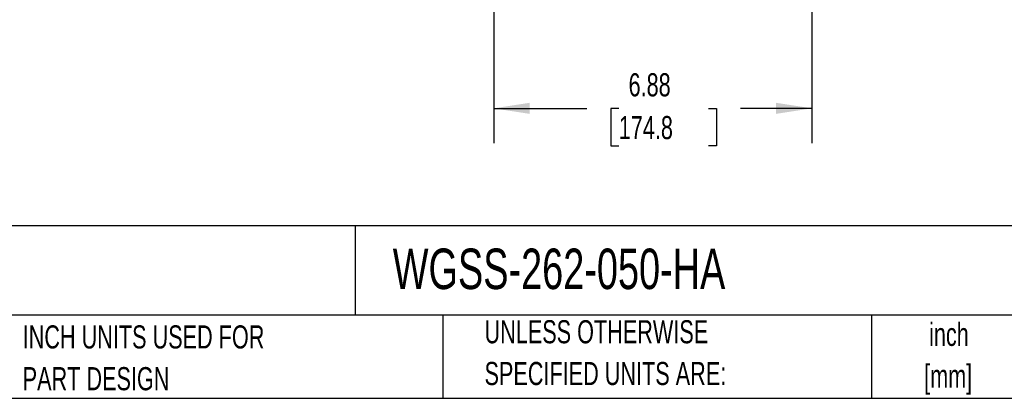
# Model space of a CAD drawing. Header units: inches. Extents: x 0.2 to 10.8, y 0.2 to 8.2.
# Tile 3 of 18: x 4.9 to 8.5, y 0.2 to 1.6. Entities that reach past the tile are written whole.
import ezdxf

# ---------------------------------------------------------------- set-up
doc = ezdxf.new("R2010")
doc.units = ezdxf.units.IN
doc.header["$MEASUREMENT"] = 0
doc.layers.add('DIMENSIONS', color=140, linetype='Continuous', lineweight=25)
doc.layers.add('TEXT', color=140, linetype='Continuous', lineweight=25)
doc.styles.add('SLDTEXTSTYLE0', font='TXT', dxfattribs={"width": 0.7})
doc.dimstyles.new('SLDDIMSTYLE0', dxfattribs={"dimtxt": 0.084961, "dimasz": 0.13, "dimexe": 0, "dimexo": 0.0625, "dimgap": 0.02124, "dimtad": 0, "dimtih": 1, "dimtoh": 1, "dimlfac": 6, "dimrnd": 1e-09, "dimzin": 12, "dimdsep": 46, "dimtxsty": 'SLDTEXTSTYLE0', "dimsah": 1, "dimcen": 0.09, "dimadec": 0, "dimazin": 3, "dimtfac": 1, "dimtofl": 0, "dimtmove": 0, "dimatfit": 3, "dimfxl": 0, "dimfrac": 2, "dimtolj": 1, "dimtzin": 12, "dimarcsym": 0})

# ---------------------------------------------------------------- blocks, each defined once
blk = doc.blocks.new('SW_NOTE_0')
at = {"layer": 'TEXT', "color": 0, "char_height": 0.08333, "attachment_point": 2, "style": 'SLDTEXTSTYLE0'}
for s, insert in [('inch', (0.125, 0.1074)), ('[mm]', (0.1222, -0.0431))]:
    blk.add_mtext(s, dxfattribs=dict(at, insert=insert))
blk = doc.blocks.new('SW_NOTE_0_1')
at = {"layer": 'TEXT', "color": 0, "char_height": 0.083333, "attachment_point": 1, "style": 'SLDTEXTSTYLE0'}
for s, insert in [('UNLESS OTHERWISE', (0, 0.1074)), ('SPECIFIED UNITS ARE:', (0, -0.0431))]:
    blk.add_mtext(s, dxfattribs=dict(at, insert=insert))
blk = doc.blocks.new('SW_NOTE_0_5')
at = {"layer": 'TEXT', "color": 0, "char_height": 0.083333, "attachment_point": 1, "style": 'SLDTEXTSTYLE0'}
for s, insert in [('INCH UNITS USED FOR', (0, 0.1074)), ('PART DESIGN', (0, -0.0431))]:
    blk.add_mtext(s, dxfattribs=dict(at, insert=insert))
blk = doc.blocks.new('_D_13')
at = {"layer": 'DIMENSIONS'}
for p, q in [((6.6319, 2.4005), (6.6319, 1.1698)), ((7.7789, 2.4005), (7.7789, 1.1698)), ((6.6319, 1.2948), (6.9675, 1.2948)), ((7.0826, 1.2948), (7.0541, 1.2948)), ((7.0541, 1.2948), (7.0541, 1.1598)), ((7.4057, 1.2948), (7.4343, 1.2948)), ((7.4343, 1.2948), (7.4343, 1.1598)), ((7.7789, 1.2948), (7.5209, 1.2948)), ((7.0541, 1.1598), (7.0826, 1.1598)), ((7.4343, 1.1598), (7.4057, 1.1598))]:
    blk.add_line(p, q, dxfattribs=at)
for points in [[(6.6319, 1.2948), (6.7619, 1.2748), (6.7619, 1.3148)], [(7.7789, 1.2948), (7.6489, 1.3148), (7.6489, 1.2748)]]:
    blk.add_solid(points, dxfattribs=at)
at = {"layer": 'DIMENSIONS', "char_height": 0.08333, "attachment_point": 1, "style": 'SLDTEXTSTYLE0'}
for s, insert in [('6.88', (7.1179, 1.4213)), ('174.8', (7.0826, 1.2672))]:
    blk.add_mtext(s, dxfattribs=dict(at, insert=insert))

msp = doc.modelspace()

# ---------------------------------------------------------------- linework, layer by layer
at = {"layer": 'TEXT'}
for p, q in [((10.75, 0.8711066), (0.25, 0.8711066)), ((6.13223998, 0.8711066), (6.13223998, 0.55)), ((10.75, 0.55), (0.25, 0.55)), ((6.44803848, 0.55), (6.44803848, 0.25)), ((7.99308286, 0.55), (7.99308286, 0.25)), ((0.25, 0.25), (10.75, 0.25))]:
    msp.add_line(p, q, dxfattribs=at)

# ---------------------------------------------------------------- block references
for name, p in [('SW_NOTE_0_1', (6.59873673, 0.42408167)), ('SW_NOTE_0_5', (4.93423991, 0.4054626)), ('SW_NOTE_0', (8.14759848, 0.41472936))]:
    msp.add_blockref(name, p, dxfattribs=at)

# ---------------------------------------------------------------- texts
at = {"layer": 'TEXT', "insert": (6.26802055, 0.78938954), "char_height": 0.1458333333, "attachment_point": 1, "style": 'SLDTEXTSTYLE0'}
msp.add_mtext('WGSS-262-050-HA', dxfattribs=at)

# ---------------------------------------------------------------- dimensions: what is measured, and where the dimension line sits
at = {"layer": 'DIMENSIONS'}
dim = msp.add_linear_dim(base=(7.77888416, 1.29482729), p1=(6.63190254, 2.45053595), p2=(7.77888416, 2.45053595), angle=0, dimstyle='SLDDIMSTYLE0', dxfattribs=at)
dim.commit()
dim.dimension.update_dxf_attribs({"geometry": '_D_13', "text_midpoint": (7.2441702, 1.29482729), "dimtype": 160})

doc.saveas('drawing.dxf')
